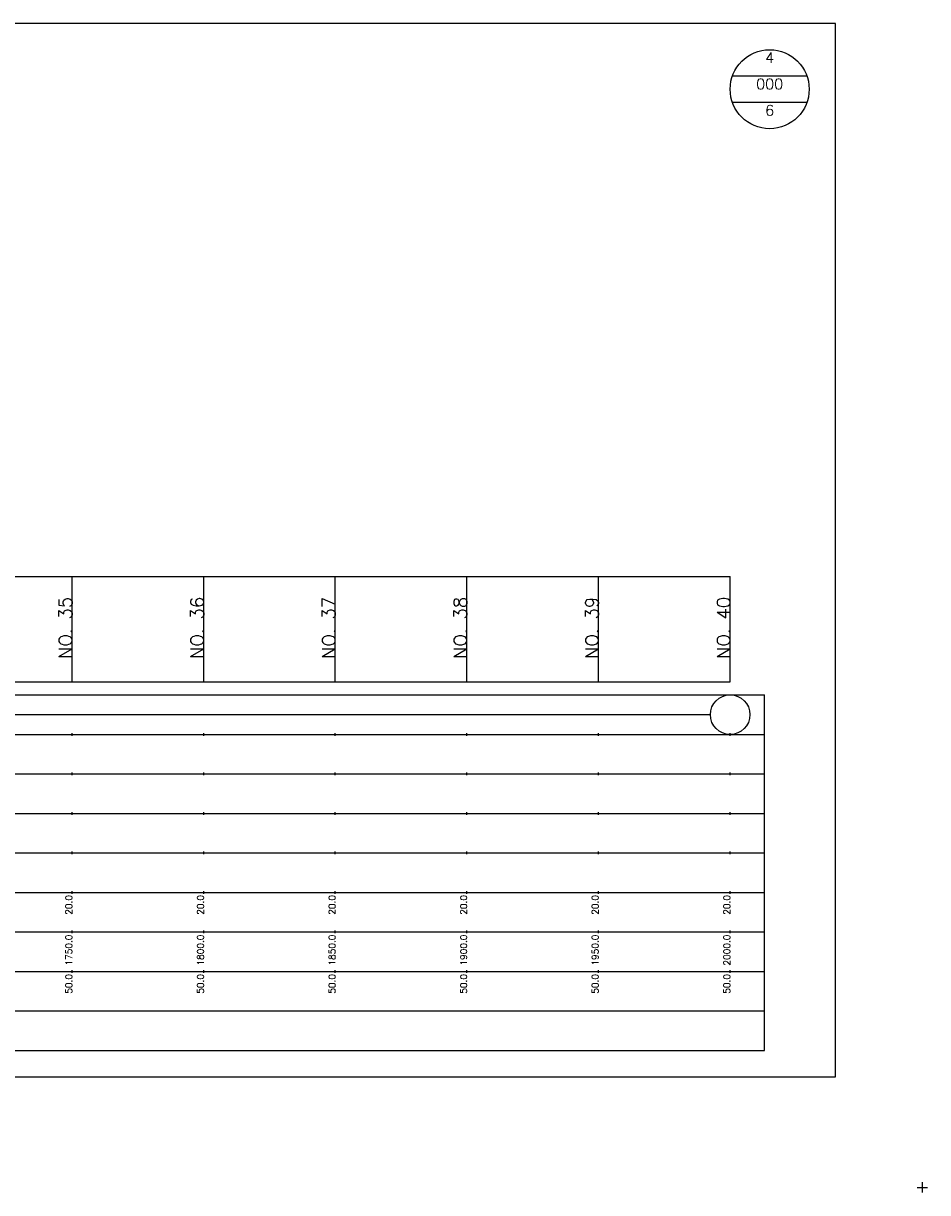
# Model space of a CAD drawing. Extents: x -2 to 685, y -2 to 1891.
# Tile 8 of 8: x 342 to 685, y 1447 to 1891. Entities that reach past the tile are written whole.
import ezdxf
from ezdxf.enums import TextEntityAlignment as Align

# ---------------------------------------------------------------- set-up
doc = ezdxf.new("R2010")
doc.units = 0
doc.header["$LTSCALE"] = 5
for name, color, linetype in [('BOX', 5, 'CONTINUOUS'), ('DT1', 3, 'CONTINUOUS'), ('DT2', 6, 'CONTINUOUS'), ('LT1', 4, 'CONTINUOUS'), ('ST1', 7, 'CONTINUOUS')]:
    doc.layers.add(name, color=color, linetype=linetype)
doc.styles.add('GHS', font='ROMANS.shx', dxfattribs={"bigfont": 'GHS.shx'})

msp = doc.modelspace()

# ---------------------------------------------------------------- linework, layer by layer
at = {"layer": 'BOX'}
msp.add_lwpolyline([(50, 1491), (650, 1491), (650, 1891), (50, 1891), (50, 1491)], dxfattribs=at)
at = {"layer": 'LT1'}
for p, q in [((360, 1641), (360, 1681)), ((410, 1641), (410, 1681)), ((460, 1641), (460, 1681)), ((510, 1641), (510, 1681)), ((560, 1641), (560, 1681)), ((610, 1641), (610, 1681)), ((360, 1673.74), (360, 1674.74)), ((410, 1673.74), (410, 1674.74)), ((460, 1673.74), (460, 1674.74)), ((510, 1673.74), (510, 1674.74)), ((560, 1673.74), (560, 1674.74)), ((610, 1673.74), (610, 1674.74)), ((110, 1641), (610, 1641)), ((360, 1620.5), (360, 1621.5)), ((410, 1620.5), (410, 1621.5)), ((460, 1620.5), (460, 1621.5)), ((510, 1620.5), (510, 1621.5)), ((560, 1620.5), (560, 1621.5)), ((610, 1620.5), (610, 1621.5)), ((360, 1605.5), (360, 1606.5)), ((410, 1605.5), (410, 1606.5)), ((460, 1605.5), (460, 1606.5)), ((510, 1605.5), (510, 1606.5)), ((560, 1605.5), (560, 1606.5)), ((610, 1605.5), (610, 1606.5)), ((360, 1590.5), (360, 1591.5)), ((410, 1590.5), (410, 1591.5)), ((460, 1590.5), (460, 1591.5)), ((510, 1590.5), (510, 1591.5)), ((560, 1590.5), (560, 1591.5)), ((610, 1590.5), (610, 1591.5)), ((360, 1575.5), (360, 1576.5)), ((410, 1575.5), (410, 1576.5)), ((460, 1575.5), (460, 1576.5)), ((510, 1575.5), (510, 1576.5)), ((560, 1575.5), (560, 1576.5)), ((610, 1575.5), (610, 1576.5)), ((360, 1560.5), (360, 1561.5)), ((410, 1560.5), (410, 1561.5)), ((460, 1560.5), (460, 1561.5)), ((510, 1560.5), (510, 1561.5)), ((560, 1560.5), (560, 1561.5)), ((610, 1560.5), (610, 1561.5)), ((360, 1545.5), (360, 1546.5)), ((410, 1545.5), (410, 1546.5)), ((460, 1545.5), (460, 1546.5)), ((510, 1545.5), (510, 1546.5)), ((560, 1545.5), (560, 1546.5)), ((610, 1545.5), (610, 1546.5)), ((360, 1530.5), (360, 1531.5)), ((410, 1530.5), (410, 1531.5)), ((460, 1530.5), (460, 1531.5)), ((510, 1530.5), (510, 1531.5)), ((560, 1530.5), (560, 1531.5)), ((610, 1530.5), (610, 1531.5))]:
    msp.add_line(p, q, dxfattribs=at)
msp.add_lwpolyline([(110, 1681), (160, 1681), (210, 1681), (260, 1681), (310, 1681), (360, 1681), (410, 1681), (460, 1681), (510, 1681), (560, 1681), (610, 1681)], dxfattribs=at)
at = {"layer": 'ST1', "linetype": 'CONTINUOUS'}
for p, q in [((639.14, 1871), (610.86, 1871)), ((639.14, 1861), (610.86, 1861)), ((117.5, 1628.5), (602.5, 1628.5))]:
    msp.add_line(p, q, dxfattribs=at)
at = {"layer": 'ST1'}
for p, q in [((80, 1636), (623, 1636)), ((623, 1501), (623, 1636)), ((87.5, 1621), (623, 1621)), ((80, 1606), (623, 1606)), ((87.5, 1591), (623, 1591)), ((80, 1576), (623, 1576)), ((80, 1561), (623, 1561)), ((80, 1546), (623, 1546)), ((80, 1531), (623, 1531)), ((80, 1516), (623, 1516)), ((80, 1501), (623, 1501)), ((681, 1449), (685, 1449)), ((683, 1447), (683, 1451))]:
    msp.add_line(p, q, dxfattribs=at)
at = {"layer": 'ST1', "linetype": 'CONTINUOUS'}
for centre, radius in [((625, 1866), 15), ((610, 1628.5), 7.5)]:
    msp.add_circle(centre, radius, dxfattribs=at)

# ---------------------------------------------------------------- texts
at = {"layer": 'DT1', "style": 'GHS'}
for s, height, p in [('NO. 35', 5, (360, 1673.24)), ('NO. 36', 5, (410, 1673.24)), ('NO. 37', 5, (460, 1673.24)), ('NO. 38', 5, (510, 1673.24)), ('NO. 39', 5, (560, 1673.24)), ('NO. 40', 5, (610, 1673.24)), (' 20.0', 2.5, (360, 1560)), (' 20.0', 2.5, (410, 1560)), (' 20.0', 2.5, (460, 1560)), (' 20.0', 2.5, (510, 1560)), (' 20.0', 2.5, (560, 1560)), (' 20.0', 2.5, (610, 1560)), ('  1750.0', 2.5, (360, 1545)), ('  1800.0', 2.5, (410, 1545)), ('  1850.0', 2.5, (460, 1545)), ('  1900.0', 2.5, (510, 1545)), ('  1950.0', 2.5, (560, 1545)), ('  2000.0', 2.5, (610, 1545)), ('  50.0', 2.5, (360, 1530)), ('  50.0', 2.5, (410, 1530)), ('  50.0', 2.5, (460, 1530)), ('  50.0', 2.5, (510, 1530)), ('  50.0', 2.5, (560, 1530)), ('  50.0', 2.5, (610, 1530))]:
    msp.add_text(s, height=height, rotation=90, dxfattribs=at).set_placement(p, align=Align.RIGHT)
at = {"layer": 'DT2', "linetype": 'CONTINUOUS', "style": 'GHS'}
for s, p in [('4', (625, 1876)), ('000', (625, 1866)), ('6', (625, 1856))]:
    msp.add_text(s, height=4, dxfattribs=at).set_placement(p, align=Align.CENTER)

doc.saveas('drawing.dxf')
